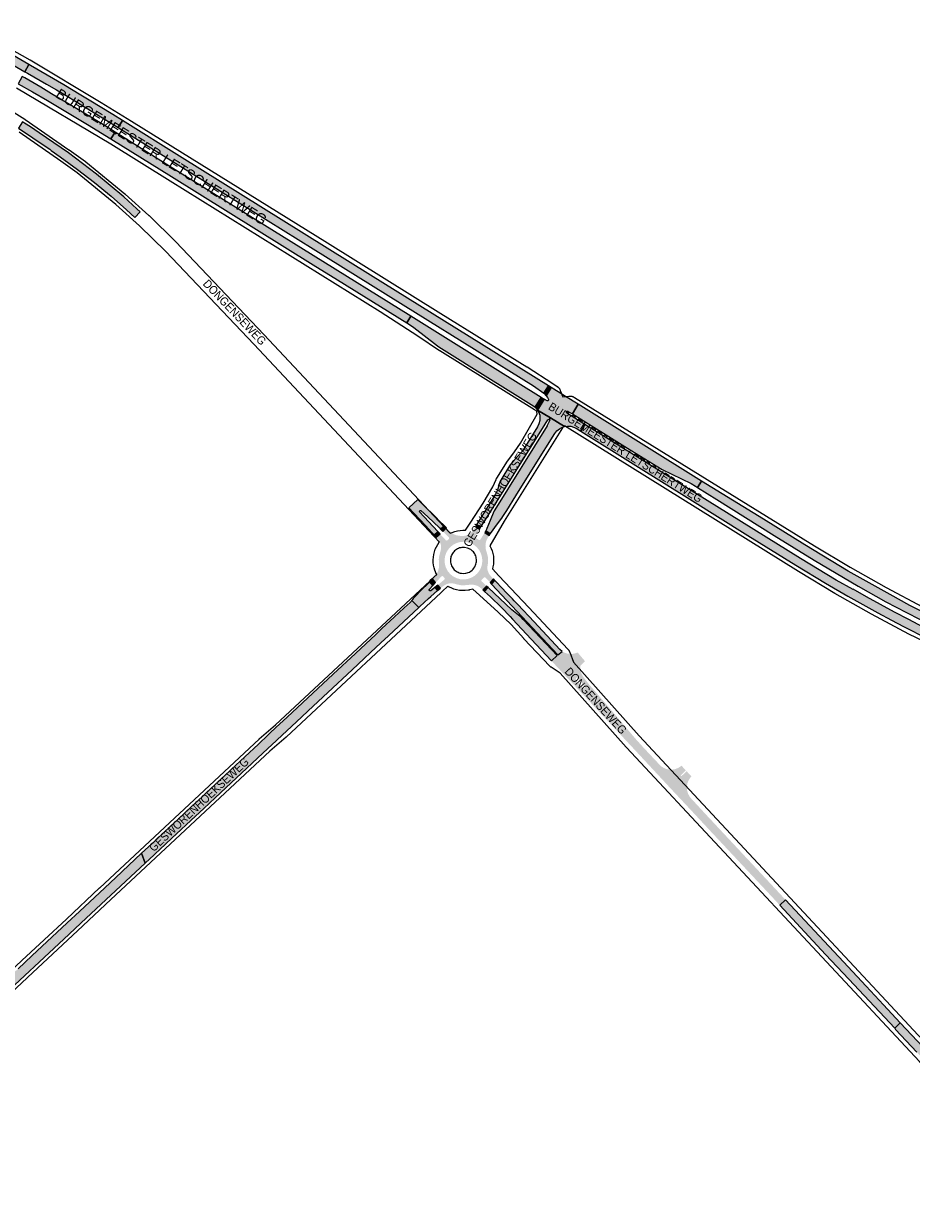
# Paper-space layout 'Layout1' of a CAD drawing. Header units: metres. Extents: x 123097 to 144122, y 392739 to 407589.
# Tile 99 of 256: x 128731 to 129557, y 400873 to 401977. Entities that reach past the tile are written whole.
import ezdxf
from ezdxf.enums import TextEntityAlignment as Align

# ---------------------------------------------------------------- set-up
doc = ezdxf.new("R2010")
doc.units = ezdxf.units.M
doc.header["$MEASUREMENT"] = 0
for name, color, linetype, lineweight in [('gs-anno-wegen algemeen tekst', 7, 'Continuous', 0), ('gs-knt-aanvullende hoofdweg', 7, 'Continuous', 0), ('gs-knt-hoofdweg', 7, 'Continuous', 0), ('gs-knt-wegen algemeen', 7, 'Continuous', 0), ('ir-ARC-asfalt-hoofdwegen-te inspecteren', 5, 'Continuous', 0), ('ir-ARC-beton-hoofdwegen-te inspecteren', 253, 'Continuous', 0)]:
    doc.layers.add(name, color=color, linetype=linetype, lineweight=lineweight)
doc.styles.add('Style-Arial', font='arial.ttf')

psp = doc.layouts.get("Layout1")

# ---------------------------------------------------------------- hatches: boundary and pattern name
at = {"layer": 'ir-ARC-asfalt-hoofdwegen-te inspecteren', "linetype": 'Continuous', "lineweight": 13}
for points in [[(128667.527, 401976.604), (128663.874, 401969.801), (128669.659, 401966.678), (128687.068, 401957.078), (128712.877, 401942.593), (128731.549, 401931.918), (128735.369, 401938.68), (128720.484, 401947.173), (128703.83, 401956.588), (128687.748, 401965.573), (128670.564, 401974.959)], [(128822.376, 401886.425), (128813.562, 401891.928), (128791.497, 401905.364), (128783.85, 401910.059), (128767.896, 401919.638), (128736.944, 401937.782), (128735.369, 401938.68), (128731.549, 401931.918), (128734.114, 401930.452), (128751.676, 401920.241), (128760.92, 401914.944), (128769.945, 401909.606), (128778.97, 401904.268), (128798.431, 401892.414), (128818.39, 401880.019)], [(128822.376, 401886.425), (128818.39, 401880.019), (128874.362, 401845.26), (129000, 401767.056), (129095.26, 401707.73), (129205.194, 401639.434), (129214.728, 401632.557), (129218.981, 401639.331), (129156.714, 401678.16), (129053.309, 401742.438), (128951.151, 401806.16), (128878.07, 401851.653)], [(129212.249, 401628.549), (129147.822, 401668.639), (129090.909, 401704.12), (129087.065, 401697.953), (129092.292, 401694.708), (129093.573, 401693.786), (129115.624, 401676.491), (129117.079, 401675.528), (129165.079, 401645.587), (129190.519, 401629.769), (129205.283, 401620.401), (129206.535, 401619.396)], [(129246.679, 401622.103), (129234.833, 401629.472), (129230.354, 401632.259), (129224.1, 401636.148), (129222.025, 401637.438), (129221.542, 401637.757), (129216.837, 401630.046), (129217.929, 401628.388), (129218.875, 401626.643), (129218.978, 401625.846), (129218.436, 401625.254), (129217.633, 401625.287), (129214.823, 401626.909), (129208.69, 401616.794), (129220.756, 401609.433), (129233.861, 401601.437), (129236.807, 401601.789), (129239.769, 401601.606), (129242.424, 401600.917), (129244.903, 401599.743), (129249.2, 401597.168), (129252.908, 401603.308), (129240.098, 401611.293), (129236.096, 401613.787), (129235.657, 401614.408), (129235.765, 401615.161), (129236.361, 401615.633), (129237.118, 401615.567), (129238.93, 401614.57), (129241.255, 401613.157)], [(129361.523, 401550.657), (129246.679, 401622.103), (129241.255, 401613.157), (129292.643, 401581.218), (129324.928, 401561.245), (129351.747, 401548.198), (129355.683, 401545.816), (129357.593, 401544.611)], [(129160.88, 401504.75), (129160.582, 401504.255), (129164.771, 401501.434), (129165.059, 401501.868), (129171.612, 401510.767), (129175.468, 401515.996), (129176.631, 401517.632), (129180.185, 401523.34), (129188.541, 401536.763), (129206.512, 401565.629), (129224.852, 401595.002), (129226.867, 401597.388), (129229.275, 401599.378), (129231.462, 401600.644), (129233.861, 401601.437), (129220.756, 401609.433), (129219.715, 401607.866), (129220.102, 401607.268), (129219.999, 401606.563), (129217.906, 401602.494), (129217.702, 401602.097), (129169.052, 401523.852), (129168.492, 401522.971), (129168.306, 401522.642), (129168.141, 401522.303), (129164.624, 401514.009), (129161.707, 401506.55), (129161.324, 401505.633)], [(129323.744, 401559.209), (129304.368, 401571.229), (129252.908, 401603.308), (129249.2, 401597.168), (129300.217, 401565.045), (129350.598, 401533.71), (129404.604, 401500), (129449.125, 401472.407), (129476.69, 401455.567), (129497.609, 401443.376), (129525.504, 401427.935), (129538.163, 401421.096), (129549.415, 401415.157), (129571.353, 401404.114), (129595.42, 401393.391), (129616.702, 401385.178), (129634.57, 401379.054), (129662.318, 401371.006), (129664.171, 401370.57), (129670.768, 401377.043), (129665.704, 401378.26), (129650.996, 401382.3), (129636.675, 401386.663), (129623.013, 401391.287), (129608.895, 401396.508), (129594.981, 401402.15), (129581.209, 401408.231), (129567.733, 401414.645), (129554.316, 401421.542), (129540.985, 401428.558), (129527.87, 401435.659), (129514.896, 401442.857), (129502.635, 401449.816), (129502.455, 401449.464), (129486.611, 401458.445), (129453.545, 401478.51), (129355.12, 401539.743)], [(129117.682, 401513.352), (129113.796, 401517.192), (129102.438, 401528.482), (129101.701, 401529.191), (129100.691, 401530.161), (129097.5, 401533.528), (129089.126, 401525.55), (129093.709, 401520.647), (129104.762, 401508.821), (129110.513, 401502.643), (129112.538, 401500.444), (129115.927, 401503.576), (129098.88, 401521.875), (129098.757, 401522.253), (129098.934, 401522.608), (129099.32, 401522.976), (129099.425, 401523.076), (129099.792, 401523.237), (129100.168, 401523.1), (129106.55, 401517.275), (129117.448, 401506.944), (129118.463, 401505.944), (129121.997, 401509.089)], [(129099.254, 401433.755), (129107.371, 401441.262), (129109.343, 401443.063), (129115.761, 401448.527), (129113.144, 401451.448), (129109.399, 401448.388), (129109.024, 401448.271), (129108.675, 401448.453), (129108.082, 401449.159), (129107.937, 401449.521), (129108.13, 401449.859), (129111.43, 401453.384), (129108.438, 401456.821), (129105.329, 401453.701), (129102.127, 401450.5), (129093.295, 401441.516), (129093.001, 401441.134), (129092.499, 401440.334), (129092.092, 401439.716), (129091.779, 401439.307), (129098.281, 401432.877)], [(129179.049, 401447.348), (129176.472, 401450.115), (129169.378, 401457.669), (129169.121, 401457.946), (129165.965, 401454.666), (129227.821, 401388.803), (129231.778, 401391.856), (129229.398, 401393.77), (129205.516, 401419.449), (129190.306, 401435.654), (129187.187, 401438.977), (129185.44, 401440.838)], [(129185.65, 401421.96), (129202.885, 401403.418), (129221.832, 401383.083), (129227.068, 401388.125), (129195.574, 401421.606), (129193.492, 401423.74), (129191.214, 401425.664), (129187.994, 401428.065), (129184.887, 401430.62), (129162.858, 401451.437), (129159.407, 401447.85), (129164.939, 401442.639), (129175.179, 401432.879), (129183.241, 401424.551)], [(128840.189, 401203.895), (128843.527, 401194.618), (128851.831, 401202.375), (128853.168, 401203.642), (128857.125, 401207.394), (128868.441, 401217.995), (128890.314, 401238.374), (128898.084, 401245.649), (128908.699, 401255.588), (128948.056, 401292.439), (128957.703, 401301.43), (128965.384, 401308.636), (128966.402, 401309.588), (128984.343, 401326.393), (129000, 401341.059), (129013.587, 401353.695), (129036.22, 401374.896), (129047.569, 401385.425), (129053.331, 401390.827), (129062.955, 401399.85), (129070.116, 401406.564), (129098.281, 401432.877), (129091.779, 401439.307), (129091.604, 401439.079), (129091.069, 401438.48), (129090.183, 401437.648), (129084.552, 401432.427), (129075.204, 401423.76), (129063.884, 401413.153), (129058.227, 401407.771), (129039.306, 401390.064), (129018.722, 401370.864), (128975.823, 401330.715), (128965.323, 401320.927), (128959.687, 401315.655), (128958.068, 401314.14), (128948.999, 401305.63), (128923.534, 401281.861), (128916.988, 401275.751), (128904.487, 401264.029), (128891.938, 401252.256), (128890.781, 401251.157), (128884.606, 401245.46), (128874.088, 401235.488), (128861.981, 401224.234), (128853.137, 401215.963)], [(129498.516, 401086.745), (129541.216, 401040.899), (129546.405, 401046.152), (129530.857, 401062.787), (129514.733, 401080.046), (129493.642, 401102.691), (129439.534, 401160.723), (129434.185, 401155.635), (129476.889, 401109.762)], [(129684.04, 400883.184), (129685.745, 400881.271), (129693.491, 400888.32), (129691.767, 400890.167), (129651.101, 400933.73), (129649.535, 400935.351), (129647.931, 400936.934), (129646.291, 400938.48), (129644.615, 400939.988), (129642.898, 400941.448), (129634.003, 400948.391), (129632.339, 400949.924), (129630.763, 400951.548), (129621.211, 400961.82), (129621.073, 400962.203), (129621.242, 400962.573), (129621.599, 400962.713), (129621.959, 400962.579), (129636.582, 400949.33), (129648.799, 400937.693), (129660.607, 400925.643), (129692.829, 400891.182), (129694.57, 400889.32), (129697.997, 400892.4), (129695.996, 400894.41), (129655.183, 400937.745), (129650.959, 400941.794), (129638.667, 400953.588), (129626.08, 400965.065), (129624.975, 400966.064), (129617.221, 400973.074), (129605.249, 400984.6), (129586.616, 401003.473), (129572.902, 401017.889), (129546.405, 401046.152), (129541.216, 401040.899), (129542.135, 401039.909), (129561.751, 401018.763), (129580.44, 400998.699), (129598.625, 400979.342), (129602.013, 400975.662), (129604.629, 400972.316), (129606.978, 400968.778), (129608.49, 400966.193), (129611.176, 400961.974), (129614.279, 400958.051), (129615.208, 400957.009), (129656.314, 400912.922), (129670.271, 400897.912)]]:
    psp.add_hatch(color=5, dxfattribs=at).paths.add_polyline_path(points, flags=0)
at = {"layer": 'ir-ARC-asfalt-hoofdwegen-te inspecteren', "linetype": 'Continuous', "lineweight": 13, "extrusion": (0, 0, -1)}
for points in [[(-128725.234, 401920.739), (-128738.848, 401913.048), (-128752.588, 401905.027), (-128771.213, 401893.953), (-128791.591, 401881.676), (-128802.1, 401875.228), (-128811.692, 401869.258), (-128815.572, 401875.491), (-128806.215, 401881.32), (-128786.818, 401893.188), (-128756.327, 401911.417), (-128746.356, 401917.378), (-128731.577, 401926.051), (-128729.051, 401927.495)], [(-129090.909, 401704.12), (-129000, 401760.639), (-128943.477, 401795.893), (-128871.613, 401840.579), (-128815.572, 401875.491), (-128811.692, 401869.258), (-128867.977, 401834.227), (-129000, 401752.057), (-129022.482, 401738.05), (-129087.065, 401697.953)], [(-129210.798, 401611.982), (-129211.059, 401609.439), (-129210.905, 401606.888), (-129210.122, 401603.864), (-129208.802, 401601.032), (-129196.113, 401580.609), (-129194.779, 401578.609), (-129193.209, 401576.788), (-129186.374, 401569.473), (-129184.803, 401567.675), (-129183.344, 401565.785), (-129182.746, 401564.823), (-129175.422, 401553.049), (-129174.062, 401550.627), (-129173.073, 401548.031), (-129171.486, 401542.236), (-129170.756, 401540.229), (-129169.807, 401538.316), (-129158.633, 401520.381), (-129152.356, 401510.366), (-129152.061, 401509.889), (-129155.824, 401507.375), (-129156.112, 401507.836), (-129159.7, 401513.562), (-129215.87, 401603.754), (-129218.238, 401607.555), (-129218.907, 401608.042), (-129219.715, 401607.866), (-129220.756, 401609.433), (-129208.69, 401616.794), (-129209.223, 401615.96), (-129209.72, 401615.003), (-129210.361, 401613.529)], [(-129659.54, 401392.928), (-129639.939, 401398.681), (-129624.043, 401404.107), (-129602.981, 401412.068), (-129579.334, 401422.511), (-129555.357, 401434.648), (-129536.881, 401444.813), (-129497.853, 401466.807), (-129457.618, 401491.27), (-129419.191, 401515.137), (-129361.523, 401550.657), (-129357.593, 401544.611), (-129375.538, 401533.289), (-129429.082, 401500), (-129466.168, 401476.98), (-129507.314, 401452.587), (-129533.1, 401438.212), (-129552.091, 401428.16), (-129576.307, 401415.819), (-129600.061, 401405.404), (-129620.184, 401397.712), (-129636.785, 401391.968), (-129665.477, 401383.526), (-129674.977, 401381.279), (-129680.866, 401387.417), (-129677.147, 401388.299), (-129667.57, 401390.571)], [(-128767.832, 401123.873), (-128788.613, 401143.34), (-128834.561, 401186.26), (-128843.527, 401194.618), (-128840.189, 401203.895), (-128822.085, 401186.922), (-128821.549, 401186.423), (-128805.895, 401171.861), (-128782.494, 401149.845), (-128771.137, 401139.301), (-128737.991, 401108.346), (-128725.233, 401096.334), (-128691.35, 401064.691), (-128669.342, 401044.219), (-128653.744, 401029.635), (-128651.516, 401027.562), (-128646.786, 401023.161), (-128643.803, 401020.28), (-128636.311, 401013.245), (-128628.736, 401006.627), (-128628.554, 401006.472), (-128628.363, 401006.341), (-128623.231, 401001.263), (-128627.235, 400992.46), (-128633.279, 400998.152), (-128636.624, 401001.257), (-128639.952, 401004.378), (-128653.013, 401016.627), (-128674.825, 401036.972), (-128697.405, 401058.158), (-128708.738, 401068.695)]]:
    psp.add_hatch(color=5, dxfattribs=at).paths.add_polyline_path(points, flags=0)
at = {"layer": 'ir-ARC-asfalt-hoofdwegen-te inspecteren', "linetype": 'Continuous', "lineweight": 13}
h = psp.add_hatch(color=5, dxfattribs=at)
h.paths.add_polyline_path([(129157.943, 401449.229), (129157.605, 401449.548), (129156.904, 401450.18), (129154.823, 401451.893), (129152.442, 401453.155), (129150.109, 401453.868), (129147.686, 401454.146), (129145.253, 401453.982), (129141.245, 401453.621), (129137.762, 401453.578), (129134.336, 401454.21), (129132.907, 401454.587), (129131.431, 401455.029), (129128.916, 401455.452), (129126.372, 401455.285), (129123.935, 401454.535), (129121.736, 401453.243), (129120.12, 401452.087), (129118.519, 401450.81), (129115.959, 401453.752), (129122.126, 401458.895), (129122.436, 401459.592), (129122.219, 401460.324), (129120.89, 401461.847), (129120.196, 401462.184), (129119.475, 401461.907), (129113.942, 401456.048), (129110.939, 401459.423), (129112.723, 401461.264), (129113.043, 401461.575), (129114.948, 401464.08), (129116.286, 401466.927), (129117, 401469.992), (129117.013, 401473.807), (129116.984, 401474.201), (129116.968, 401474.803), (129116.917, 401477.8), (129117.275, 401480.776), (129118.037, 401483.675), (129118.602, 401485.595), (129119.061, 401488.159), (129118.934, 401490.761), (129118.228, 401493.268), (129117.31, 401495.013), (129116.126, 401496.591), (129115.888, 401496.874), (129114.572, 401498.21), (129118.033, 401501.365), (129123.465, 401495.496), (129124.18, 401495.183), (129124.915, 401495.444), (129126.243, 401496.763), (129126.548, 401497.454), (129126.256, 401498.151), (129120.635, 401503.755), (129124.136, 401506.948), (129125.254, 401505.804), (129128.241, 401502.881), (129130.645, 401501.169), (129133.381, 401500.062), (129136.299, 401499.621), (129136.795, 401499.571), (129137.316, 401499.546), (129139.783, 401499.429), (129142.218, 401499.848), (129144.505, 401500.781), (129146.537, 401502.186), (129148.041, 401503.771), (129149.326, 401505.539), (129150.134, 401506.78), (129150.795, 401507.842), (129151.066, 401508.281), (129154.804, 401505.744), (129154.566, 401505.363), (129150.681, 401499.152), (129150.559, 401498.382), (129151.034, 401497.765), (129154.137, 401495.742), (129154.898, 401495.594), (129155.542, 401496.026), (129159.326, 401502.174), (129159.591, 401502.613), (129163.683, 401499.798), (129163.418, 401499.4), (129162.951, 401498.7), (129162.602, 401498.136), (129161.427, 401495.799), (129160.667, 401493.296), (129160.346, 401490.7), (129160.574, 401487.457), (129161.42, 401484.319), (129161.609, 401483.878), (129161.76, 401483.375), (129162.545, 401480.134), (129162.819, 401476.811), (129162.573, 401473.485), (129162.208, 401471.554), (129162.054, 401469.584), (129162.296, 401467.623), (129163.266, 401464.94), (129164.69, 401462.739), (129166.56, 401460.736), (129167.394, 401459.81), (129167.689, 401459.492), (129164.605, 401456.221), (129160.249, 401460.811), (129159.61, 401461.119), (129158.935, 401460.904), (129156.759, 401458.575), (129156.666, 401458.463), (129156.59, 401458.337), (129156.501, 401457.729), (129156.793, 401457.188), (129161.407, 401452.829)])
h.paths.add_polyline_path([(129140.213, 401458.95), (129136.732, 401459.222), (129133.372, 401460.177), (129130.268, 401461.778), (129127.542, 401463.96), (129125.301, 401466.639), (129123.634, 401469.708), (129122.607, 401473.046), (129122.26, 401476.521), (129122.601, 401479.968), (129123.612, 401483.28), (129125.253, 401486.331), (129127.46, 401489), (129130.147, 401491.185), (129133.186, 401492.79), (129136.48, 401493.773), (129139.902, 401494.096), (129143.321, 401493.747), (129146.607, 401492.739), (129149.634, 401491.111), (129152.286, 401488.925), (129154.462, 401486.264), (129156.078, 401483.231), (129157.074, 401479.942), (129157.41, 401476.521), (129157.1, 401473.232), (129156.179, 401470.059), (129154.68, 401467.114), (129152.657, 401464.502), (129150.027, 401462.204), (129146.995, 401460.471), (129143.68, 401459.372)], flags=16)
h = psp.add_hatch(color=5, dxfattribs=at)
h.paths.add_polyline_path([(129434.185, 401155.635), (129420.828, 401169.983), (129409.275, 401182.338), (129369.483, 401224.873), (129356.066, 401239.308), (129350.548, 401245.226), (129330.985, 401266.098), (129329.47, 401267.775), (129317.06, 401281.128), (129300.017, 401299.466), (129254.001, 401348.775), (129231.447, 401372.792), (129229.133, 401375.247), (129221.832, 401383.083), (129227.068, 401388.125), (129227.549, 401387.97), (129227.925, 401388.308), (129227.821, 401388.803), (129231.778, 401391.856), (129233.921, 401390.733), (129236.225, 401389.994), (129239.01, 401389.62), (129241.82, 401389.685), (129242.961, 401389.838), (129246.179, 401390.893), (129253.024, 401382.771), (129248.756, 401378.767), (129248.638, 401377.049), (129248.73, 401375.329), (129249.171, 401372.742), (129250.091, 401370.284), (129251.457, 401368.043), (129256.296, 401361.731), (129260.807, 401356.546), (129277.527, 401337.045), (129300.27, 401310.25), (129307.22, 401302.577), (129324.199, 401284.484), (129324.36, 401284.635), (129325.18, 401284.096), (129327.881, 401282.74), (129330.803, 401281.967), (129333.821, 401281.811), (129336.807, 401282.278), (129339.634, 401283.347), (129342.181, 401284.974), (129342.76, 401285.514), (129346.891, 401281.088), (129342.25, 401276.718), (129342.124, 401276.23), (129342.478, 401275.871), (129342.968, 401275.991), (129347.619, 401280.307), (129352.095, 401275.512), (129351.374, 401274.839), (129349.513, 401272.11), (129348.298, 401269.039), (129347.79, 401265.802), (129348.001, 401262.531), (129348.921, 401259.386), (129350.506, 401256.518), (129351.75, 401255.017), (129364.723, 401240.933), (129410.924, 401191.428), (129416.683, 401185.247), (129439.534, 401160.723)])
h.paths.add_polyline_path([(129251.87, 401357.321), (129251.178, 401357.65), (129245.117, 401364.224), (129244.554, 401365.11), (129244.429, 401366.151), (129244.766, 401367.145), (129245.258, 401367.593), (129245.923, 401367.617), (129246.446, 401367.206), (129252.755, 401358.973), (129252.959, 401358.235), (129252.597, 401357.56)], flags=16)
at = {"layer": 'ir-ARC-beton-hoofdwegen-te inspecteren', "linetype": 'Continuous', "lineweight": 13, "extrusion": (0, 0, -1)}
psp.add_hatch(color=252, dxfattribs=at).paths.add_polyline_path([(-128725.58, 401879.194), (-128752.258, 401861.332), (-128754.746, 401859.618), (-128756.022, 401858.651), (-128764.571, 401852.721), (-128780.694, 401840.854), (-128796.456, 401828.554), (-128811.856, 401815.832), (-128826.236, 401803.311), (-128833.934, 401796.234), (-128838.99, 401801.404), (-128835.901, 401804.284), (-128823.585, 401815.244), (-128811.058, 401825.929), (-128798.314, 401836.322), (-128785.299, 401846.424), (-128772.095, 401856.234), (-128758.613, 401865.674), (-128745.009, 401875.003), (-128736.856, 401880.387), (-128731.263, 401884.081), (-128729.525, 401885.2)], flags=0)

# ---------------------------------------------------------------- linework, layer by layer
at = {"layer": 'gs-knt-aanvullende hoofdweg', "color": 7, "linetype": 'Continuous', "flags": 128}
for points in [[(128631.775, 401015.017), (128637.435, 401018.438), (128728.73, 401103.975), (128728.754, 401103.998), (128770.341, 401142.622), (128801.235, 401171.68), (128801.254, 401171.699), (128949.59, 401310.241), (128949.804, 401310.433), (128964.898, 401323.484), (129108.534, 401457.522), (129109.894, 401458.791), (129114.982, 401463.539)], [(129125.289, 401452.613), (129120.141, 401447.81), (129118.781, 401446.54), (128975.042, 401312.405), (128974.83, 401312.215), (128959.737, 401299.165), (128811.516, 401160.731), (128780.614, 401131.665), (128780.58, 401131.632), (128738.988, 401093.003), (128647.129, 401006.938)]]:
    psp.add_lwpolyline(points, dxfattribs=at)
at = {"layer": 'gs-knt-hoofdweg', "color": 7, "linetype": 'Continuous', "flags": 128}
for points in [[(128680.474, 401974.175), (128736.221, 401943.024), (128736.43, 401942.904), (128802.558, 401903.29), (128802.641, 401903.24), (128830.963, 401885.806), (128830.99, 401885.789), (129013.225, 401772.592), (129013.239, 401772.584), (129118.831, 401706.696), (129198.92, 401656.961), (129199.048, 401656.879), (129222.965, 401641.388), (129226.932, 401638.819), (129227.245, 401638.605), (129227.549, 401638.376), (129227.841, 401638.133), (129228.121, 401637.877), (129228.389, 401637.607), (129228.644, 401637.326), (129228.885, 401637.032), (129229.112, 401636.727), (129229.325, 401636.412), (129229.522, 401636.087), (129229.703, 401635.753), (129229.869, 401635.411), (129230.018, 401635.062), (129232.425, 401629.021), (129237.893, 401629.686), (129238.277, 401629.724), (129238.662, 401629.743), (129239.048, 401629.743), (129239.433, 401629.724), (129239.818, 401629.688), (129240.199, 401629.632), (129240.578, 401629.559), (129240.953, 401629.467), (129241.323, 401629.357), (129241.687, 401629.23), (129242.045, 401629.085), (129242.395, 401628.923), (129242.737, 401628.744), (129243.07, 401628.549), (129466.702, 401490.385), (129466.714, 401490.378), (129499.72, 401470.492), (129533.231, 401451.467), (129567.222, 401433.317)], [(129208.11, 401615.736), (129206.009, 401617.041), (129117.751, 401671.876), (129117.517, 401672.027), (129097.528, 401685.432), (129062.253, 401708.212), (128866.887, 401829.837), (128866.871, 401829.847), (128811.629, 401864.412), (128723.754, 401916.528)], [(129127.563, 401502.012), (129129.272, 401502.788), (129131.703, 401503.636), (129134.201, 401504.26), (129136.744, 401504.655), (129139.313, 401504.818), (129141.88, 401504.749), (129146.682, 401512.267), (129158.124, 401530.084), (129167.197, 401545.211), (129170.265, 401552.198), (129170.431, 401552.551), (129170.613, 401552.896), (129170.813, 401553.232), (129180.767, 401569.108), (129180.929, 401569.356), (129181.1, 401569.598), (129187.23, 401577.935), (129192.835, 401586.012), (129208.555, 401612.957), (129208.11, 401615.736)], [(129233.823, 401601.983), (129231.96, 401600.231), (129177.795, 401513.397), (129164.544, 401490.17), (129165.639, 401487.911), (129166.53, 401485.559), (129167.209, 401483.136), (129167.671, 401480.664), (129167.911, 401478.159), (129167.928, 401475.644), (129167.722, 401473.136), (129167.293, 401470.658), (129166.806, 401468.825)], [(129583.044, 401394.444), (129554.387, 401408.092), (129554.37, 401408.101), (129519.692, 401426.613), (129485.505, 401446.018), (129451.833, 401466.303), (129451.823, 401466.31), (129233.823, 401601.983)], [(129114.982, 401463.539), (129114.489, 401464.475), (129114.367, 401464.715), (129114.254, 401464.959), (129114.149, 401465.206), (129113.39, 401467.08), (129113.315, 401467.272), (129113.245, 401467.465), (129112.533, 401469.859), (129112.035, 401472.307), (129111.755, 401474.79), (129111.696, 401477.287), (129111.858, 401479.78), (129112.239, 401482.249), (129112.837, 401484.675), (129113.648, 401487.038), (129114.664, 401489.32), (129115.877, 401491.503), (129117.279, 401493.571), (129117.443, 401493.771)], [(129138.001, 401464.723), (129140.219, 401464.615), (129142.181, 401464.842), (129145.48, 401465.779), (129145.718, 401465.867), (129145.807, 401465.927), (129146.862, 401466.713), (129147.849, 401467.582), (129148.763, 401468.527), (129149.597, 401469.544), (129150.345, 401470.625), (129151.449, 401473.314), (129151.704, 401474.376), (129151.864, 401475.458), (129151.927, 401476.549), (129151.893, 401477.641), (129151.762, 401478.727), (129151.535, 401479.796), (129151.214, 401480.841), (129150.801, 401481.853), (129150.3, 401482.825), (129149.714, 401483.748), (129149.05, 401484.615), (129148.301, 401485.394), (129147.484, 401486.102), (129146.606, 401486.732), (129145.674, 401487.278), (129144.696, 401487.738), (129143.68, 401488.105), (129140.699, 401488.772), (129139.587, 401488.8), (129138.477, 401488.729), (129137.377, 401488.558), (129136.297, 401488.289), (129135.246, 401487.924), (129134.232, 401487.466), (129133.263, 401486.919), (129132.347, 401486.287), (129131.542, 401485.591), (129130.8, 401484.827), (129130.128, 401484.002), (129129.53, 401483.122), (129129.011, 401482.192), (129128.575, 401481.221), (129128.225, 401480.216), (129127.964, 401479.184), (129127.793, 401478.134), (129127.715, 401477.072), (129127.73, 401476.008), (129127.837, 401474.949), (129128.036, 401473.903), (129128.325, 401472.879), (129128.846, 401471.594), (129129.347, 401470.644), (129131.232, 401468.012), (129132.064, 401467.31), (129132.952, 401466.678), (129133.889, 401466.123), (129134.869, 401465.646), (129135.885, 401465.253), (129136.93, 401464.945), (129137.993, 401464.724), (129137.998, 401464.724), (129138.001, 401464.723)], [(129166.806, 401468.825), (129172.805, 401462.476), (129200.801, 401432.853), (129200.833, 401432.819), (129237.123, 401393.968), (129237.364, 401393.697), (129237.593, 401393.416), (129237.808, 401393.125), (129238.011, 401392.825), (129238.2, 401392.516), (129238.374, 401392.198), (129238.534, 401391.873), (129238.679, 401391.541), (129238.809, 401391.203), (129242.143, 401381.902), (129303.274, 401313.395), (129575.953, 401020.805), (129698.994, 400892.143), (129707.368, 400884.161)], [(129148.579, 401450.006), (129145.935, 401449.254), (129145.621, 401449.172), (129145.304, 401449.102), (129144.984, 401449.045), (129144.663, 401449.002), (129141.401, 401448.626), (129141.075, 401448.595), (129140.749, 401448.577), (129140.421, 401448.573), (129140.094, 401448.583), (129136.814, 401448.743), (129136.455, 401448.768), (129136.098, 401448.81), (129133.445, 401449.306), (129130.849, 401450.044), (129128.333, 401451.02), (129125.918, 401452.223), (129125.289, 401452.613)], [(129695.589, 400873.258), (129687.807, 400880.674), (129687.545, 400880.936), (129564.339, 401009.77), (129564.268, 401009.845), (129291.495, 401302.536), (129291.378, 401302.664), (129229.84, 401371.628), (129221.54, 401377.136), (129221.239, 401377.345), (129220.949, 401377.568), (129220.669, 401377.804), (129220.4, 401378.052), (129220.143, 401378.312), (129196.085, 401403.804), (129195.979, 401403.919), (129184.149, 401416.958), (129172.08, 401428.432), (129154.857, 401444.242), (129148.579, 401450.006)]]:
    psp.add_lwpolyline(points, dxfattribs=at)
at = {"layer": 'gs-knt-wegen algemeen', "color": 7, "linetype": 'Continuous', "flags": 128}
for points in [[(128690.96, 401912.706), (128731.554, 401887.702)], [(128731.554, 401887.702), (128731.557, 401887.7), (128731.56, 401887.698)], [(128731.554, 401887.702), (128731.557, 401887.7), (128731.56, 401887.698)], [(128731.56, 401887.698), (128731.572, 401887.691), (128731.706, 401887.604), (128731.855, 401887.506), (128772.657, 401859.188), (128772.747, 401859.125), (128788.037, 401848.124), (128788.195, 401848.007), (128788.349, 401847.885), (128824.784, 401818.173), (128824.908, 401818.069), (128825.03, 401817.962), (128847.152, 401798.009), (128847.362, 401797.811), (128872.015, 401773.506), (128872.162, 401773.356), (128954.105, 401687.161), (128954.138, 401687.127), (129121.939, 401508.016), (129127.563, 401502.012)], [(129117.443, 401493.771), (129112.437, 401499.114), (128944.652, 401678.208), (128862.798, 401764.308), (128838.324, 401788.438), (128816.43, 401808.185), (128780.273, 401837.67), (128765.188, 401848.523), (128726.224, 401875.577)]]:
    psp.add_lwpolyline(points, dxfattribs=at)
at = {"layer": 'ir-ARC-asfalt-hoofdwegen-te inspecteren', "color": 5, "linetype": 'Continuous', "lineweight": 13}
for points in [[(128667.527, 401976.604), (128663.874, 401969.801), (128669.659, 401966.678), (128687.068, 401957.078), (128712.877, 401942.593), (128731.549, 401931.918), (128735.369, 401938.68), (128720.484, 401947.173), (128703.83, 401956.588), (128687.748, 401965.573), (128670.564, 401974.959)], [(128822.376, 401886.425), (128813.562, 401891.928), (128791.497, 401905.364), (128783.85, 401910.059), (128767.896, 401919.638), (128736.944, 401937.782), (128735.369, 401938.68), (128731.549, 401931.918), (128734.114, 401930.452), (128751.676, 401920.241), (128760.92, 401914.944), (128769.945, 401909.606), (128778.97, 401904.268), (128798.431, 401892.414), (128818.39, 401880.019)], [(128725.234, 401920.739), (128738.848, 401913.048), (128752.588, 401905.027), (128771.213, 401893.953), (128791.591, 401881.676), (128802.1, 401875.228), (128811.692, 401869.258), (128815.572, 401875.491), (128806.215, 401881.32), (128786.818, 401893.188), (128756.327, 401911.417), (128746.356, 401917.378), (128731.577, 401926.051), (128729.051, 401927.495)], [(128822.376, 401886.425), (128818.39, 401880.019), (128874.362, 401845.26), (129000, 401767.056), (129095.26, 401707.73), (129205.194, 401639.434), (129214.728, 401632.557), (129218.981, 401639.331), (129156.714, 401678.16), (129053.309, 401742.438), (128951.151, 401806.16), (128878.07, 401851.653)], [(129090.909, 401704.12), (129000, 401760.639), (128943.477, 401795.893), (128871.613, 401840.579), (128815.572, 401875.491), (128811.692, 401869.258), (128867.977, 401834.227), (129000, 401752.057), (129022.482, 401738.05), (129087.065, 401697.953)], [(129212.249, 401628.549), (129147.822, 401668.639), (129090.909, 401704.12), (129087.065, 401697.953), (129092.292, 401694.708), (129093.573, 401693.786), (129115.624, 401676.491), (129117.079, 401675.528), (129165.079, 401645.587), (129190.519, 401629.769), (129205.283, 401620.401), (129206.535, 401619.396)], [(129246.679, 401622.103), (129234.833, 401629.472), (129230.354, 401632.259), (129224.1, 401636.148), (129222.025, 401637.438), (129221.542, 401637.757), (129216.837, 401630.046), (129217.929, 401628.388), (129218.875, 401626.643), (129218.978, 401625.846), (129218.436, 401625.254), (129217.633, 401625.287), (129214.823, 401626.909), (129208.69, 401616.794), (129220.756, 401609.433), (129233.861, 401601.437), (129236.807, 401601.789), (129239.769, 401601.606), (129242.424, 401600.917), (129244.903, 401599.743), (129249.2, 401597.168), (129252.908, 401603.308), (129240.098, 401611.293), (129236.096, 401613.787), (129235.657, 401614.408), (129235.765, 401615.161), (129236.361, 401615.633), (129237.118, 401615.567), (129238.93, 401614.57), (129241.255, 401613.157)], [(129214.728, 401632.557), (129216.837, 401630.046), (129221.542, 401637.757), (129218.981, 401639.331)], [(129214.823, 401626.909), (129212.249, 401628.549), (129206.535, 401619.396), (129208.69, 401616.794)], [(129361.523, 401550.657), (129246.679, 401622.103), (129241.255, 401613.157), (129292.643, 401581.218), (129324.928, 401561.245), (129351.747, 401548.198), (129355.683, 401545.816), (129357.593, 401544.611)], [(129160.88, 401504.75), (129160.582, 401504.255), (129164.771, 401501.434), (129165.059, 401501.868), (129171.612, 401510.767), (129175.468, 401515.996), (129176.631, 401517.632), (129180.185, 401523.34), (129188.541, 401536.763), (129206.512, 401565.629), (129224.852, 401595.002), (129226.867, 401597.388), (129229.275, 401599.378), (129231.462, 401600.644), (129233.861, 401601.437), (129220.756, 401609.433), (129219.715, 401607.866), (129220.102, 401607.268), (129219.999, 401606.563), (129217.906, 401602.494), (129217.702, 401602.097), (129169.052, 401523.852), (129168.492, 401522.971), (129168.306, 401522.642), (129168.141, 401522.303), (129164.624, 401514.009), (129161.707, 401506.55), (129161.324, 401505.633)], [(129117.682, 401513.352), (129113.796, 401517.192), (129102.438, 401528.482), (129101.701, 401529.191), (129100.691, 401530.161), (129097.5, 401533.528), (129089.126, 401525.55), (129093.709, 401520.647), (129104.762, 401508.821), (129110.513, 401502.643), (129112.538, 401500.444), (129115.927, 401503.576), (129098.88, 401521.875), (129098.757, 401522.253), (129098.934, 401522.608), (129099.32, 401522.976), (129099.425, 401523.076), (129099.792, 401523.237), (129100.168, 401523.1), (129106.55, 401517.275), (129117.448, 401506.944), (129118.463, 401505.944), (129121.997, 401509.089)], [(129121.997, 401509.089), (129118.463, 401505.944), (129120.635, 401503.755), (129124.136, 401506.948)], [(129152.061, 401509.889), (129151.066, 401508.281), (129154.804, 401505.744), (129155.824, 401507.375)], [(129114.572, 401498.21), (129118.033, 401501.365), (129115.927, 401503.576), (129112.538, 401500.444)], [(129160.582, 401504.255), (129159.591, 401502.613), (129163.683, 401499.798), (129164.771, 401501.434)], [(129099.254, 401433.755), (129107.371, 401441.262), (129109.343, 401443.063), (129115.761, 401448.527), (129113.144, 401451.448), (129109.399, 401448.388), (129109.024, 401448.271), (129108.675, 401448.453), (129108.082, 401449.159), (129107.937, 401449.521), (129108.13, 401449.859), (129111.43, 401453.384), (129108.438, 401456.821), (129105.329, 401453.701), (129102.127, 401450.5), (129093.295, 401441.516), (129093.001, 401441.134), (129092.499, 401440.334), (129092.092, 401439.716), (129091.779, 401439.307), (129098.281, 401432.877)], [(129111.43, 401453.384), (129113.942, 401456.048), (129110.939, 401459.423), (129108.438, 401456.821)], [(129115.959, 401453.752), (129113.144, 401451.448), (129115.761, 401448.527), (129118.519, 401450.81)], [(129159.407, 401447.85), (129162.858, 401451.437), (129161.407, 401452.829), (129157.943, 401449.229)], [(129164.605, 401456.221), (129165.965, 401454.666), (129169.121, 401457.946), (129167.689, 401459.492)], [(128840.189, 401203.895), (128843.527, 401194.618), (128851.831, 401202.375), (128853.168, 401203.642), (128857.125, 401207.394), (128868.441, 401217.995), (128890.314, 401238.374), (128898.084, 401245.649), (128908.699, 401255.588), (128948.056, 401292.439), (128957.703, 401301.43), (128965.384, 401308.636), (128966.402, 401309.588), (128984.343, 401326.393), (129000, 401341.059), (129013.587, 401353.695), (129036.22, 401374.896), (129047.569, 401385.425), (129053.331, 401390.827), (129062.955, 401399.85), (129070.116, 401406.564), (129098.281, 401432.877), (129091.779, 401439.307), (129091.604, 401439.079), (129091.069, 401438.48), (129090.183, 401437.648), (129084.552, 401432.427), (129075.204, 401423.76), (129063.884, 401413.153), (129058.227, 401407.771), (129039.306, 401390.064), (129018.722, 401370.864), (128975.823, 401330.715), (128965.323, 401320.927), (128959.687, 401315.655), (128958.068, 401314.14), (128948.999, 401305.63), (128923.534, 401281.861), (128916.988, 401275.751), (128904.487, 401264.029), (128891.938, 401252.256), (128890.781, 401251.157), (128884.606, 401245.46), (128874.088, 401235.488), (128861.981, 401224.234), (128853.137, 401215.963)], [(129498.516, 401086.745), (129541.216, 401040.899), (129546.405, 401046.152), (129530.857, 401062.787), (129514.733, 401080.046), (129493.642, 401102.691), (129439.534, 401160.723), (129434.185, 401155.635), (129476.889, 401109.762)]]:
    psp.add_lwpolyline(points, close=True, dxfattribs=at)
at = {"layer": 'ir-ARC-asfalt-hoofdwegen-te inspecteren', "color": 5, "linetype": 'Continuous', "lineweight": 13, "flags": 128}
for points in [[(129210.798, 401611.982), (129211.059, 401609.439), (129210.905, 401606.888), (129210.122, 401603.864), (129208.802, 401601.032), (129196.113, 401580.609), (129194.779, 401578.609), (129193.209, 401576.788), (129186.374, 401569.473), (129184.803, 401567.675), (129183.344, 401565.785), (129182.746, 401564.823), (129175.422, 401553.049), (129174.062, 401550.627), (129173.073, 401548.031), (129171.486, 401542.236), (129170.756, 401540.229), (129169.807, 401538.316), (129158.633, 401520.381), (129152.356, 401510.366), (129152.061, 401509.889), (129155.824, 401507.375), (129156.112, 401507.836), (129159.7, 401513.562), (129215.87, 401603.754), (129218.238, 401607.555), (129218.907, 401608.042), (129219.715, 401607.866), (129220.756, 401609.433), (129208.69, 401616.794), (129209.223, 401615.96), (129209.72, 401615.003), (129210.361, 401613.529)], [(129179.049, 401447.348), (129176.472, 401450.115), (129169.378, 401457.669), (129169.121, 401457.946), (129165.965, 401454.666), (129227.821, 401388.803), (129231.778, 401391.856), (129229.398, 401393.77), (129205.516, 401419.449), (129190.306, 401435.654), (129187.187, 401438.977), (129185.44, 401440.838)], [(129185.65, 401421.96), (129202.885, 401403.418), (129221.832, 401383.083), (129227.068, 401388.125), (129195.574, 401421.606), (129193.492, 401423.74), (129191.214, 401425.664), (129187.994, 401428.065), (129184.887, 401430.62), (129162.858, 401451.437), (129159.407, 401447.85), (129164.939, 401442.639), (129175.179, 401432.879), (129183.241, 401424.551)]]:
    psp.add_lwpolyline(points, close=True, dxfattribs=at)
at = {"layer": 'ir-ARC-asfalt-hoofdwegen-te inspecteren', "color": 5, "linetype": 'Continuous', "lineweight": 13}
for points in [[(129567.733, 401414.645), (129554.316, 401421.542), (129540.985, 401428.558), (129527.87, 401435.659), (129514.896, 401442.857), (129502.635, 401449.816), (129502.455, 401449.464), (129486.611, 401458.445), (129453.545, 401478.51), (129355.12, 401539.743), (129323.744, 401559.209), (129304.368, 401571.229), (129252.908, 401603.308), (129249.2, 401597.168), (129300.217, 401565.045), (129350.598, 401533.71), (129404.604, 401500), (129449.125, 401472.407), (129476.69, 401455.567), (129497.609, 401443.376), (129525.504, 401427.935), (129538.163, 401421.096), (129549.415, 401415.157), (129571.353, 401404.114)], [(129579.334, 401422.511), (129555.357, 401434.648), (129536.881, 401444.813), (129497.853, 401466.807), (129457.618, 401491.27), (129419.191, 401515.137), (129361.523, 401550.657), (129357.593, 401544.611), (129375.538, 401533.289), (129429.082, 401500), (129466.168, 401476.98), (129507.314, 401452.587), (129533.1, 401438.212), (129552.091, 401428.16), (129576.307, 401415.819)]]:
    psp.add_lwpolyline(points, dxfattribs=at)
at = {"layer": 'ir-ARC-asfalt-hoofdwegen-te inspecteren', "color": 5, "linetype": 'Continuous', "lineweight": 13, "flags": 128}
for points in [[(128708.738, 401068.695), (128767.832, 401123.873), (128788.613, 401143.34), (128834.561, 401186.26), (128843.527, 401194.618), (128840.189, 401203.895), (128822.085, 401186.922), (128821.549, 401186.423), (128805.895, 401171.861), (128782.494, 401149.845), (128771.137, 401139.301), (128737.991, 401108.346), (128725.233, 401096.334)], [(129572.902, 401017.889), (129546.405, 401046.152), (129541.216, 401040.899), (129542.135, 401039.909), (129561.751, 401018.763)]]:
    psp.add_lwpolyline(points, dxfattribs=at)
at = {"layer": 'ir-ARC-asfalt-hoofdwegen-te inspecteren', "color": 5, "linetype": 'Continuous', "lineweight": 13, "extrusion": (0, 0, -1)}
for points in [[(-129214.728, 401632.557), (-129216.837, 401630.046), (-129218.981, 401639.331), (-129221.542, 401637.757)], [(-129214.823, 401626.909), (-129212.249, 401628.549), (-129208.69, 401616.794), (-129206.535, 401619.396)], [(-129121.997, 401509.089), (-129118.463, 401505.944), (-129124.136, 401506.948), (-129120.635, 401503.755)], [(-129152.061, 401509.889), (-129151.066, 401508.281), (-129155.824, 401507.375), (-129154.804, 401505.744)], [(-129114.572, 401498.21), (-129118.033, 401501.365), (-129112.538, 401500.444), (-129115.927, 401503.576)], [(-129160.582, 401504.255), (-129159.591, 401502.613), (-129164.771, 401501.434), (-129163.683, 401499.798)], [(-129111.43, 401453.384), (-129113.942, 401456.048), (-129108.438, 401456.821), (-129110.939, 401459.423)], [(-129164.605, 401456.221), (-129165.965, 401454.666), (-129167.689, 401459.492), (-129169.121, 401457.946)]]:
    psp.add_solid(points, dxfattribs=at)
at = {"layer": 'ir-ARC-asfalt-hoofdwegen-te inspecteren', "color": 5, "linetype": 'Continuous', "lineweight": 13}
for points in [[(129115.959, 401453.752), (129113.144, 401451.448), (129118.519, 401450.81), (129115.761, 401448.527)], [(129159.407, 401447.85), (129162.858, 401451.437), (129157.943, 401449.229), (129161.407, 401452.829)]]:
    psp.add_solid(points, dxfattribs=at)
at = {"layer": 'ir-ARC-beton-hoofdwegen-te inspecteren', "color": 252, "linetype": 'Continuous', "lineweight": 13, "flags": 128}
psp.add_lwpolyline([(128725.58, 401879.194), (128752.258, 401861.332), (128754.746, 401859.618), (128756.022, 401858.651), (128764.571, 401852.721), (128780.694, 401840.854), (128796.456, 401828.554), (128811.856, 401815.832), (128826.236, 401803.311), (128833.934, 401796.234), (128838.99, 401801.404), (128835.901, 401804.284), (128823.585, 401815.244), (128811.058, 401825.929), (128798.314, 401836.322), (128785.299, 401846.424), (128772.095, 401856.234), (128758.613, 401865.674), (128745.009, 401875.003), (128736.856, 401880.387), (128731.263, 401884.081), (128729.525, 401885.2)], close=True, dxfattribs=at)

# ---------------------------------------------------------------- texts
at = {"layer": 'gs-anno-wegen algemeen tekst', "color": 7, "style": 'Style-Arial'}
psp.add_text('BURGEMEESTER LETSCHERTWEG', height=9.6, rotation=328.197657, dxfattribs=at).set_placement((128858.744, 401852.639), align=Align.MIDDLE_CENTER)
at = {"layer": 'gs-anno-wegen algemeen tekst', "color": 7, "style": 'Style-Arial', "width": 0.909091}
for s, rotation, p in [('DONGENSEWEG', 313.551702, (128926.905, 401707.776)), ('BURGEMEESTER LETSCHERTWEG', 328.103709, (129290.673, 401577.214)), ('BURGEMEESTER LETSCHERTWEG', 328.103709, (129290.673, 401577.214)), ('GESWORENHOEKSEWEG', 59.044849, (129173.915, 401542.783)), ('DONGENSEWEG', 312.335523, (129262.993, 401345.994)), ('GESWORENHOEKSEWEG', 43.016103, (128893.563, 401249.343))]:
    psp.add_text(s, height=7.7, rotation=rotation, dxfattribs=at).set_placement(p, align=Align.MIDDLE_CENTER)

doc.saveas('drawing.dxf')
